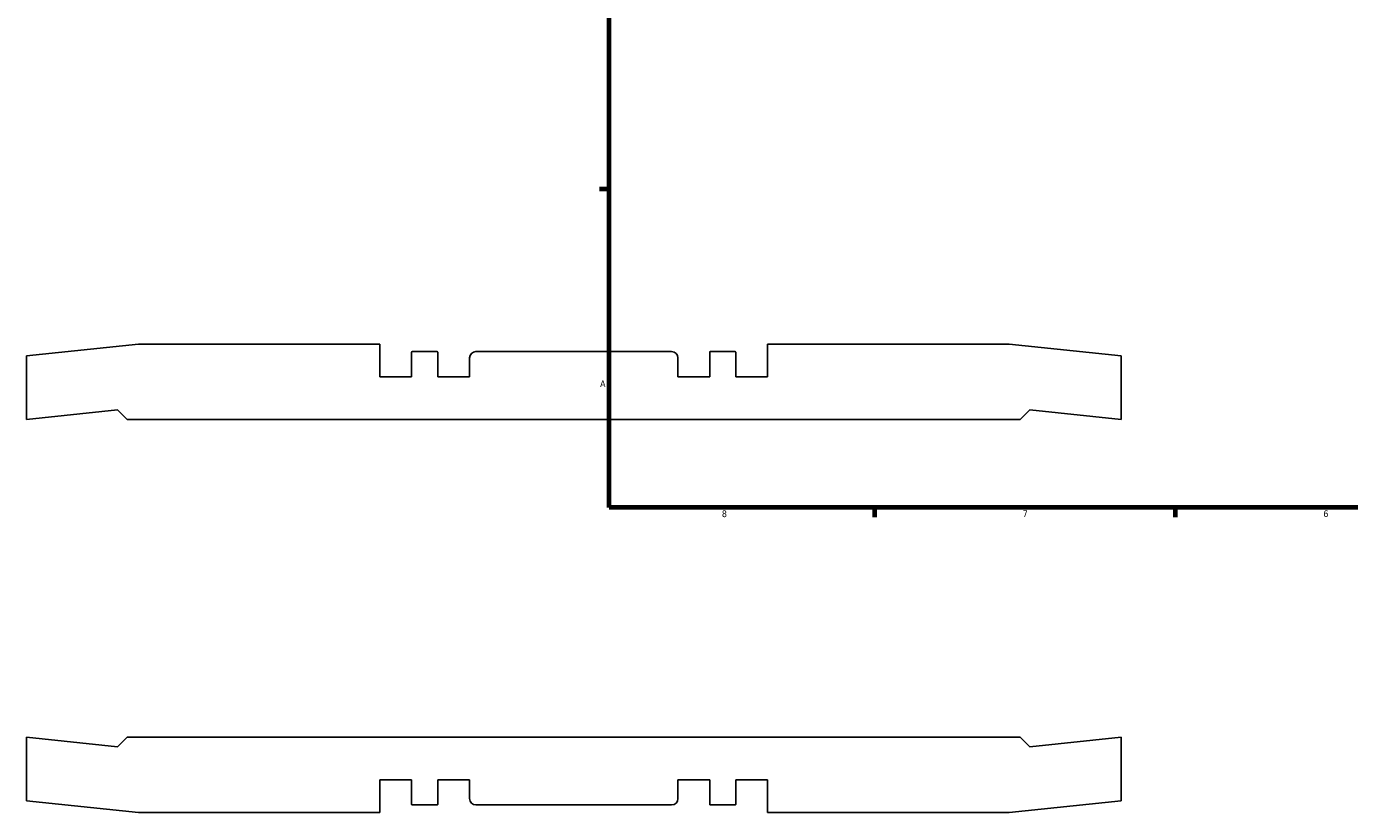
# Model space of a CAD drawing. Header units: inches. Extents: x -7.7 to 57.3, y -12.4 to 37.1.
# Tile 1 of 7: x -7.7 to 11, y -3.3 to 7.8. Entities that reach past the tile are written whole.
import ezdxf

# ---------------------------------------------------------------- set-up
doc = ezdxf.new("R2010")
doc.units = ezdxf.units.IN
doc.header["$MEASUREMENT"] = 0
doc.layers.add('Border (ANSI)', color=7, linetype='Continuous', lineweight=70)
doc.styles.add('Note Text (ANSI)', font='tahoma.ttf')

# ---------------------------------------------------------------- blocks, each defined once
blk = doc.blocks.new('Borders Default Border')
at = {"layer": 'Border (ANSI)'}
for p, q in [((0.5, 5.5), (0.366, 5.5)), ((4.25, 1), (4.25, 0.866)), ((8.5, 1), (8.5, 0.866))]:
    blk.add_line(p, q, dxfattribs=at)
at = {"layer": 'Border (ANSI)', "flags": 128}
blk.add_lwpolyline([(0.5, 1), (0.5, 21), (33.5, 21), (33.5, 1), (0.5, 1)], dxfattribs=at)
at = {"layer": 'Border (ANSI)', "color": 5, "true_color": 0x0000ff, "char_height": 0.0945, "attachment_point": 7, "style": 'Note Text (ANSI)'}
for s, insert in [('A', (0.373, 2.703)), ('8', (2.094, 0.863)), ('7', (6.346, 0.866)), ('6', (10.595, 0.864))]:
    blk.add_mtext(s, dxfattribs=dict(at, insert=insert))

msp = doc.modelspace()

# ---------------------------------------------------------------- linework, layer by layer
for p, q in [((-6.153, 3.311), (-7.735, 3.144)), ((-2.74, 3.311), (-6.153, 3.311)), ((-2.74, 2.848), (-2.74, 3.311)), ((-2.291, 3.196), (-2.291, 2.848)), ((-1.931, 3.204), (-2.283, 3.204)), ((-1.923, 2.848), (-1.923, 3.196)), ((1.383, 3.204), (-1.383, 3.204)), ((1.923, 3.196), (1.923, 2.848)), ((2.283, 3.204), (1.931, 3.204)), ((2.291, 2.848), (2.291, 3.196)), ((6.153, 3.311), (2.74, 3.311)), ((2.74, 3.311), (2.74, 2.848)), ((7.735, 3.144), (6.153, 3.311)), ((-7.735, 3.144), (-7.735, 2.246)), ((-1.473, 3.114), (-1.473, 2.848)), ((1.473, 2.848), (1.473, 3.114)), ((7.735, 2.246), (7.735, 3.144)), ((-2.291, 2.848), (-2.74, 2.848)), ((-1.473, 2.848), (-1.923, 2.848)), ((1.923, 2.848), (1.473, 2.848)), ((2.74, 2.848), (2.291, 2.848)), ((-7.735, 2.246), (-6.446, 2.382)), ((-6.446, 2.382), (-6.446, 2.381)), ((-6.446, 2.381), (-6.311, 2.246)), ((-6.311, 2.246), (6.311, 2.246)), ((6.311, 2.246), (6.446, 2.381)), ((6.446, 2.381), (6.446, 2.382)), ((6.446, 2.382), (7.735, 2.246)), ((-6.446, -2.382), (-7.735, -2.246)), ((-7.735, -2.246), (-7.735, -3.144)), ((-6.311, -2.246), (-6.446, -2.381)), ((-6.446, -2.381), (-6.446, -2.382)), ((6.311, -2.246), (-6.311, -2.246)), ((6.446, -2.381), (6.311, -2.246)), ((7.735, -2.246), (6.446, -2.382)), ((6.446, -2.382), (6.446, -2.381)), ((7.735, -3.144), (7.735, -2.246)), ((-2.74, -3.311), (-2.74, -2.848)), ((-2.74, -2.848), (-2.291, -2.848)), ((-2.291, -2.848), (-2.291, -3.196)), ((-1.923, -3.196), (-1.923, -2.848)), ((-1.923, -2.848), (-1.473, -2.848)), ((-1.473, -2.848), (-1.473, -3.114)), ((1.473, -3.114), (1.473, -2.848)), ((1.473, -2.848), (1.923, -2.848)), ((1.923, -2.848), (1.923, -3.196)), ((2.291, -3.196), (2.291, -2.848)), ((2.291, -2.848), (2.74, -2.848)), ((2.74, -2.848), (2.74, -3.311)), ((-7.735, -3.144), (-6.153, -3.311)), ((6.153, -3.311), (7.735, -3.144)), ((-6.153, -3.311), (-2.74, -3.311)), ((-2.283, -3.204), (-1.931, -3.204)), ((-1.383, -3.204), (1.383, -3.204)), ((1.931, -3.204), (2.283, -3.204)), ((2.74, -3.311), (6.153, -3.311))]:
    msp.add_line(p, q)
for centre, major_axis in [((-2.283, 3.196), (-0.00787, 0)), ((-1.931, 3.196), (0, 0.00787)), ((-1.383, 3.114), (-0.0898, 0)), ((1.383, 3.114), (0, 0.0898)), ((1.931, 3.196), (-0.00787, 0)), ((2.283, 3.196), (0, 0.00787)), ((-1.383, -3.114), (0, -0.0898)), ((1.383, -3.114), (0.0898, 0)), ((-2.283, -3.196), (0, -0.00787)), ((-1.931, -3.196), (0.00787, 0)), ((1.931, -3.196), (0, -0.00787)), ((2.283, -3.196), (0.00787, 0))]:
    msp.add_ellipse(centre, major_axis=major_axis, ratio=1, start_param=4.712389, end_param=6.283185)

# ---------------------------------------------------------------- block references
msp.add_blockref('Borders Default Border', (0, 0))

doc.saveas('drawing.dxf')
